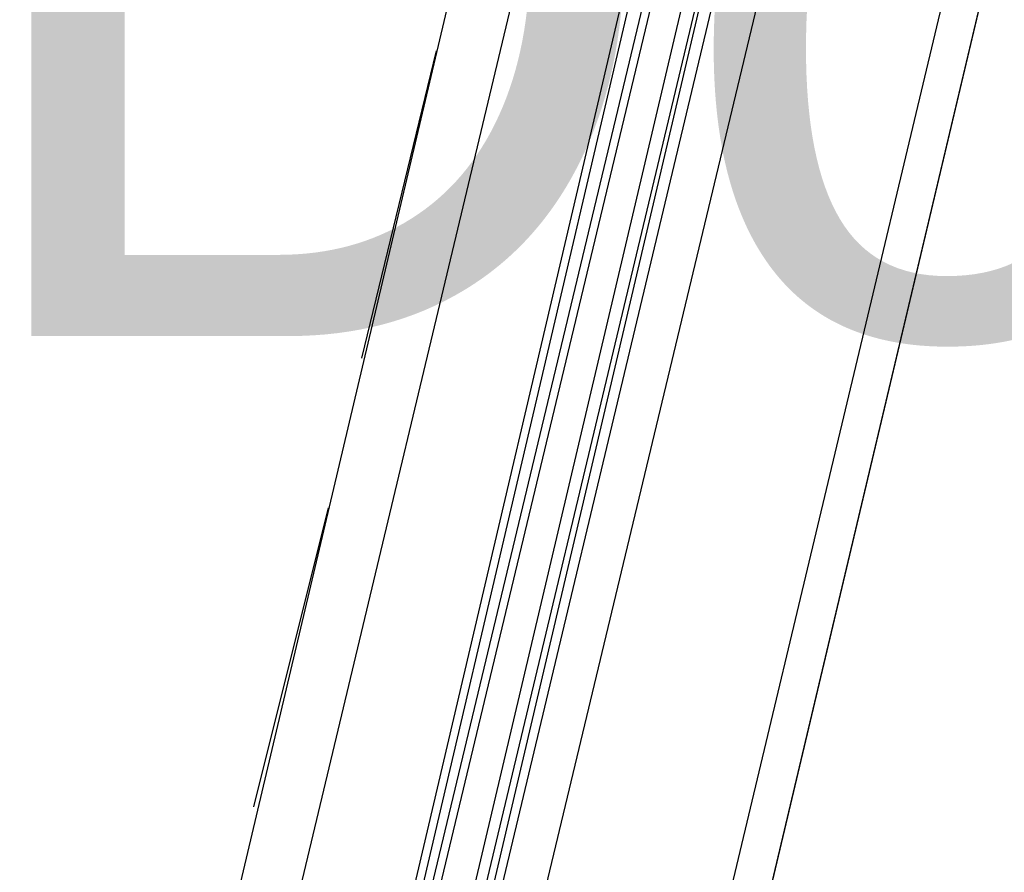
# Model space of a CAD drawing. Header units: feet. Extents: x -79 to 198, y -22 to 181.
# Tile 112 of 256: x 120.72 to 122.3, y 49.7 to 51.07. Entities that reach past the tile are written whole.
import ezdxf
from ezdxf.enums import TextEntityAlignment as Align

# ---------------------------------------------------------------- set-up
doc = ezdxf.new("R2010")
doc.units = ezdxf.units.FT
doc.layers.add('A-LINEA', color=7, linetype='CONTINUOUS')
doc.layers.add('A-NOMBRE-ESPACIO', color=2, linetype='CONTINUOUS')

msp = doc.modelspace()

# ---------------------------------------------------------------- linework, layer by layer
at = {"layer": 'A-LINEA'}
for p, q in [((122.68, 56.4844), (120.9333, 49.0978)), ((123.44, 56.2978), (121.68, 48.9244)), ((121.12, 49.4711), (121.88, 52.6578)), ((121.2933, 49.4311), (122.04, 52.6178)), ((121.3067, 49.4311), (122.0533, 52.6178)), ((121.32, 49.4311), (122.08, 52.6044)), ((121.3333, 49.4311), (122.0933, 52.6044)), ((122.2533, 52.5644), (121.4933, 49.3911)), ((121.2667, 50.5244), (121.3867, 51.0178)), ((121.0933, 49.8044), (121.2133, 50.2844))]:
    msp.add_line(p, q, dxfattribs=at)
for points in [[(118.2, 75.6978), (115.0667, 62.4578), (114.5867, 60.4578), (117.1867, 59.8444), (117, 59.0311), (123.76, 57.4311), (119.2267, 38.2978), (126.2667, 36.6311)], [(117, 59.0311), (123.76, 57.4311), (119.84, 40.8844)], [(121.3867, 49.4178), (122.1467, 52.6444), (122.16, 52.6578), (122.1733, 52.6444), (121.4, 49.4044)], [(121.4267, 49.4044), (122.2, 52.6444), (122.1867, 52.6444), (122.1733, 52.6444), (121.4133, 49.4044)]]:
    msp.add_lwpolyline(points, dxfattribs=at)

# ---------------------------------------------------------------- texts
at = {"layer": 'A-NOMBRE-ESPACIO'}
msp.add_text('Dorm. principal', height=1.2, dxfattribs=at).set_placement((126, 50.56), align=Align.CENTER)

doc.saveas('drawing.dxf')
